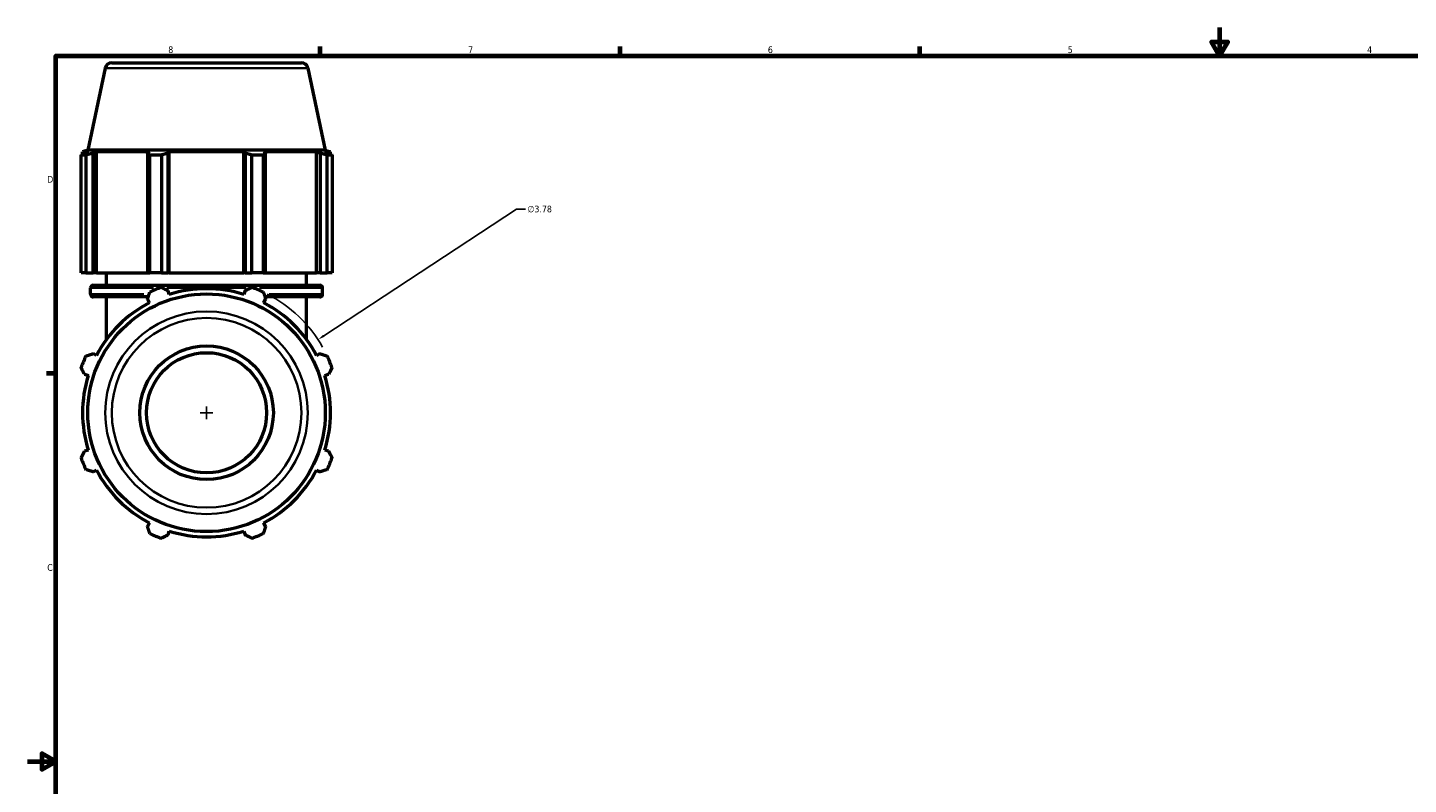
# Model space of a CAD drawing. Header units: inches. Extents: x 0.1 to 64.9, y -23.5 to 46.2.
# Tile 2 of 8: x 0.1 to 19.7, y 10.7 to 21.4. Entities that reach past the tile are written whole.
import ezdxf

# ---------------------------------------------------------------- set-up
doc = ezdxf.new("R2010")
doc.units = ezdxf.units.IN
doc.header["$MEASUREMENT"] = 0
for name, color, linetype, lineweight in [('Border (ANSI)', 7, 'Continuous', 70), ('Dimension (ANSI)', 7, 'Continuous', 25), ('Visible (ANSI)', 7, 'Continuous', 50), ('Visible Narrow (ANSI)', 7, 'Continuous', 35)]:
    doc.layers.add(name, color=color, linetype=linetype, lineweight=lineweight)
doc.styles.add('Note Text (ANSI)', font='tahoma.ttf')
doc.dimstyles.new('Default (ANSI)', dxfattribs={"dimtxt": 0.094488, "dimasz": 0.098425, "dimexe": 0.125, "dimexo": 0.0625, "dimgap": 0.031496, "dimtad": 0, "dimtih": 1, "dimtoh": 1, "dimrnd": 1e-08, "dimzin": 4, "dimdsep": 46, "dimtxsty": 'Note Text (ANSI)', "dimcen": 0.09, "dimdle": 0.393701, "dimclrd": 256, "dimclre": 256, "dimclrt": 5, "dimadec": 0, "dimazin": 1, "dimtfac": 1, "dimtofl": 0, "dimtmove": 0, "dimatfit": 3, "dimfxl": 1, "dimtolj": 1, "dimtzin": 4, "dimlwd": -1, "dimlwe": -1, "dimarcsym": 0})

# ---------------------------------------------------------------- blocks, each defined once
blk = doc.blocks.new('Borders Default Border')
at = {"layer": 'Border (ANSI)'}
for p, q in [((4.25, 21), (4.25, 21.134)), ((8.5, 21), (8.5, 21.134)), ((12.75, 21), (12.75, 21.134)), ((0.5, 16.5), (0.366, 16.5))]:
    blk.add_line(p, q, dxfattribs=at)
at = {"layer": 'Border (ANSI)', "flags": 128}
for points in [[(17, 21.4), (17, 21), (16.885, 21.2), (17.115, 21.2), (17, 21)], [(0.5, 1), (0.5, 21), (33.5, 21), (33.5, 1), (0.5, 1)], [(0.1, 11), (0.5, 11), (0.3, 11.115), (0.3, 10.885), (0.5, 11)]]:
    blk.add_lwpolyline(points, dxfattribs=at)
at = {"layer": 'Border (ANSI)', "color": 5, "true_color": 0x0000ff, "char_height": 0.0945, "attachment_point": 7, "style": 'Note Text (ANSI)'}
for s, insert in [('8', (2.094, 21.038)), ('7', (6.346, 21.04)), ('6', (10.595, 21.038)), ('5', (14.847, 21.038)), ('4', (19.092, 21.04)), ('D', (0.378, 19.203)), ('C', (0.378, 13.701))]:
    blk.add_mtext(s, dxfattribs=dict(at, insert=insert))
blk = doc.blocks.new('*D11')
at = {"layer": 'Defpoints', "color": 0, "transparency": 16777216}
for p in [(4.218, 16.979), (1.057, 14.906)]:
    blk.add_point(p, dxfattribs=at)
at = {"layer": 'Dimension (ANSI)', "transparency": 16777216}
for p, q in [((7.032, 18.826), (4.3, 17.033)), ((7.157, 18.826), (7.032, 18.826)), ((2.547, 15.942), (2.727, 15.942)), ((2.637, 15.852), (2.637, 16.032))]:
    blk.add_line(p, q, dxfattribs=at)
blk.add_arc((2.637, 15.942), 1.89, 29.4799, 62.8973, dxfattribs=at)
blk.add_solid([(4.291, 17.047), (4.309, 17.019), (4.218, 16.979)], dxfattribs=at)
at = {"layer": 'Dimension (ANSI)', "color": 5, "transparency": 16777216, "insert": (7.188, 18.877), "char_height": 0.0945, "attachment_point": 1, "style": 'Note Text (ANSI)'}
blk.add_mtext('\\A1;∅3.78', dxfattribs=at)

msp = doc.modelspace()

# ---------------------------------------------------------------- linework, layer by layer
at = {"layer": 'Visible (ANSI)'}
for p, q in [((1.201, 20.827), (0.954, 19.662)), ((1.294, 20.902), (3.981, 20.902)), ((4.074, 20.827), (4.321, 19.662)), ((0.927, 19.595), (0.859, 19.595)), ((0.859, 17.926), (0.859, 19.595)), ((0.954, 19.662), (0.88, 19.638)), ((0.961, 19.638), (0.88, 19.638)), ((0.88, 19.606), (0.88, 19.638)), ((0.961, 19.638), (0.907, 19.62)), ((0.927, 19.595), (0.927, 17.926)), ((4.321, 19.662), (0.954, 19.662)), ((1.028, 19.62), (1.078, 19.638)), ((1.028, 17.926), (1.028, 19.62)), ((1.078, 17.926), (1.078, 19.638)), ((1.826, 19.638), (1.078, 19.638)), ((1.826, 19.638), (1.8, 19.62)), ((1.8, 19.62), (1.8, 17.926)), ((1.997, 19.595), (1.832, 19.595)), ((1.832, 17.926), (1.832, 19.595)), ((1.997, 19.595), (1.997, 17.926)), ((2.092, 19.62), (2.109, 19.638)), ((2.092, 17.926), (2.092, 19.62)), ((2.109, 17.926), (2.109, 19.638)), ((3.166, 19.638), (2.109, 19.638)), ((3.166, 17.926), (3.166, 19.638)), ((3.166, 19.638), (3.183, 19.62)), ((3.183, 19.62), (3.183, 17.926)), ((3.442, 19.595), (3.277, 19.595)), ((3.277, 17.926), (3.277, 19.595)), ((3.442, 19.595), (3.442, 17.926)), ((3.475, 19.62), (3.449, 19.638)), ((4.197, 19.638), (3.449, 19.638)), ((3.475, 17.926), (3.475, 19.62)), ((4.197, 17.926), (4.197, 19.638)), ((4.197, 19.638), (4.247, 19.62)), ((4.247, 19.62), (4.247, 17.926)), ((4.368, 19.62), (4.314, 19.638)), ((4.395, 19.638), (4.314, 19.638)), ((4.321, 19.662), (4.395, 19.638)), ((4.416, 19.595), (4.347, 19.595)), ((4.347, 17.926), (4.347, 19.595)), ((4.395, 19.606), (4.395, 19.638)), ((4.416, 19.595), (4.416, 17.926)), ((0.927, 17.926), (0.859, 17.926)), ((0.927, 17.926), (1.028, 17.926)), ((1.078, 17.926), (1.028, 17.926)), ((1.078, 17.926), (1.8, 17.926)), ((1.22, 17.749), (1.22, 17.926)), ((1.8, 17.926), (1.832, 17.926)), ((1.997, 17.926), (1.832, 17.926)), ((1.997, 17.926), (2.092, 17.926)), ((2.109, 17.926), (2.092, 17.926)), ((2.109, 17.926), (3.166, 17.926)), ((3.183, 17.926), (3.166, 17.926)), ((3.183, 17.926), (3.277, 17.926)), ((3.442, 17.926), (3.277, 17.926)), ((3.442, 17.926), (3.475, 17.926)), ((3.475, 17.926), (4.197, 17.926)), ((4.055, 17.749), (4.055, 17.926)), ((4.247, 17.926), (4.197, 17.926)), ((4.247, 17.926), (4.347, 17.926)), ((4.416, 17.926), (4.347, 17.926)), ((0.993, 17.621), (0.993, 17.711)), ((1.031, 17.749), (4.244, 17.749)), ((2.109, 17.619), (2.092, 17.673)), ((3.183, 17.673), (3.166, 17.619)), ((4.282, 17.621), (4.282, 17.711)), ((1.81, 17.584), (1.031, 17.584)), ((1.22, 16.982), (1.22, 17.584)), ((1.8, 17.552), (1.826, 17.501)), ((3.449, 17.501), (3.475, 17.552)), ((4.244, 17.584), (3.465, 17.584)), ((4.055, 16.982), (4.055, 17.584)), ((1.078, 16.754), (1.028, 16.78)), ((4.247, 16.78), (4.197, 16.754)), ((0.907, 16.488), (0.961, 16.471)), ((4.314, 16.471), (4.368, 16.488)), ((0.961, 15.414), (0.907, 15.397)), ((4.368, 15.397), (4.314, 15.414)), ((1.028, 15.105), (1.078, 15.131)), ((4.197, 15.131), (4.247, 15.105)), ((1.826, 14.383), (1.8, 14.333)), ((3.475, 14.333), (3.449, 14.383)), ((2.092, 14.212), (2.109, 14.266)), ((3.166, 14.266), (3.183, 14.212))]:
    msp.add_line(p, q, dxfattribs=at)
for radius in [1.684, 0.947, 0.852]:
    msp.add_circle((2.637, 15.942), radius, dxfattribs=at)
for centre, radius, start, end in [((1.294, 20.808), 0.0947, 90, 168), ((3.981, 20.808), 0.0947, 12, 90), ((1.031, 17.711), 0.0379, 90, 180), ((1.031, 17.621), 0.0379, 180, 270), ((2.637, 15.942), 1.89, 109.792, 115.208), ((2.637, 15.942), 1.758, 72.5, 107.5), ((2.637, 15.942), 1.89, 64.792, 70.208), ((4.244, 17.711), 0.0379, 0, 90), ((4.244, 17.621), 0.0379, 270, 0), ((2.637, 15.942), 1.758, 117.5, 152.5), ((2.637, 15.942), 1.758, 27.5, 62.5), ((2.637, 15.942), 1.89, 154.792, 160.208), ((2.637, 15.942), 1.89, 19.792, 25.208), ((2.637, 15.942), 1.758, 162.5, 197.5), ((2.637, 15.942), 1.758, 342.5, 17.5), ((2.637, 15.942), 1.89, 199.792, 205.208), ((2.637, 15.942), 1.89, 334.792, 340.208), ((2.637, 15.942), 1.758, 207.5, 242.5), ((2.637, 15.942), 1.758, 297.5, 332.5), ((2.637, 15.942), 1.89, 244.792, 250.208), ((2.637, 15.942), 1.758, 252.5, 287.5), ((2.637, 15.942), 1.89, 289.792, 295.208)]:
    msp.add_arc(centre, radius, start, end, dxfattribs=at)
for points, weights in [([(0.859, 19.595), (0.884, 19.608), (0.907, 19.62)], [1, 1.00120502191, 1.00159320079]), ([(1.028, 19.62), (0.979, 19.608), (0.927, 19.595)], [1.00159320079, 1.00120502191, 1]), ([(1.832, 19.595), (1.816, 19.608), (1.8, 19.62)], [1, 1.00120502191, 1.00159320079]), ([(2.092, 19.62), (2.046, 19.608), (1.997, 19.595)], [1.00159320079, 1.00120502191, 1]), ([(3.277, 19.595), (3.229, 19.608), (3.183, 19.62)], [1, 1.00120502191, 1.00159320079]), ([(3.475, 19.62), (3.459, 19.608), (3.442, 19.595)], [1.00159320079, 1.00120502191, 1]), ([(4.347, 19.595), (4.296, 19.608), (4.247, 19.62)], [1, 1.00120502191, 1.00159320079]), ([(4.368, 19.62), (4.391, 19.608), (4.416, 19.595)], [1.00159320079, 1.00120502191, 1]), ([(1.8, 17.552), (1.816, 17.601), (1.832, 17.652)], [1.00159320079, 1.00120502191, 1]), ([(1.997, 17.721), (2.046, 17.696), (2.092, 17.673)], [1, 1.00120502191, 1.00159320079]), ([(3.183, 17.673), (3.229, 17.696), (3.277, 17.721)], [1.00159320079, 1.00120502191, 1]), ([(3.442, 17.652), (3.459, 17.601), (3.475, 17.552)], [1, 1.00120502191, 1.00159320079]), ([(0.927, 16.747), (0.979, 16.764), (1.028, 16.78)], [1, 1.00120502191, 1.00159320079]), ([(4.247, 16.78), (4.296, 16.764), (4.347, 16.747)], [1.00159320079, 1.00120502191, 1]), ([(0.907, 16.488), (0.884, 16.534), (0.859, 16.582)], [1.00159320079, 1.00120502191, 1]), ([(4.416, 16.582), (4.391, 16.534), (4.368, 16.488)], [1, 1.00120502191, 1.00159320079]), ([(0.859, 15.302), (0.884, 15.351), (0.907, 15.397)], [1, 1.00120502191, 1.00159320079]), ([(4.368, 15.397), (4.391, 15.351), (4.416, 15.302)], [1.00159320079, 1.00120502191, 1]), ([(1.028, 15.105), (0.979, 15.121), (0.927, 15.137)], [1.00159320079, 1.00120502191, 1]), ([(4.347, 15.137), (4.296, 15.121), (4.247, 15.105)], [1, 1.00120502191, 1.00159320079]), ([(1.832, 14.232), (1.816, 14.284), (1.8, 14.333)], [1, 1.00120502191, 1.00159320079]), ([(3.475, 14.333), (3.459, 14.284), (3.442, 14.232)], [1.00159320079, 1.00120502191, 1]), ([(2.092, 14.212), (2.046, 14.188), (1.997, 14.164)], [1.00159320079, 1.00120502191, 1]), ([(3.277, 14.164), (3.229, 14.188), (3.183, 14.212)], [1, 1.00120502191, 1.00159320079])]:
    msp.add_rational_spline(points, weights, degree=2, dxfattribs=at)
at = {"layer": 'Visible Narrow (ANSI)'}
for p, q in [((4.056, 20.827), (1.219, 20.827)), ((0.995, 17.621), (1.748, 17.621)), ((1.886, 17.711), (0.996, 17.711)), ((3.199, 17.711), (2.076, 17.711)), ((2.108, 17.621), (2.117, 17.621)), ((3.158, 17.621), (3.166, 17.621)), ((4.279, 17.711), (3.389, 17.711)), ((3.526, 17.621), (4.279, 17.621))]:
    msp.add_line(p, q, dxfattribs=at)
for radius in [1.436, 1.344]:
    msp.add_circle((2.637, 15.942), radius, dxfattribs=at)

# ---------------------------------------------------------------- block references
msp.add_blockref('Borders Default Border', (0, 0))

# ---------------------------------------------------------------- dimensions: what is measured, and where the dimension line sits
at = {"layer": 'Dimension (ANSI)'}
dim = msp.add_diameter_dim_2p(p1=(1.057, 14.906), p2=(4.218, 16.979), dimstyle='Default (ANSI)', override={"dimgap": 0.031496, "dimdec": 2, "dimlfac": 1, "dimtol": 0, "dimlim": 0, "dimtp": 0, "dimtm": 0, "dimtdec": 2}, dxfattribs=at)
dim.commit()
dim.dimension.update_dxf_attribs({"geometry": '*D11', "text_midpoint": (7.361, 18.826), "dimtype": 163})

doc.saveas('drawing.dxf')
